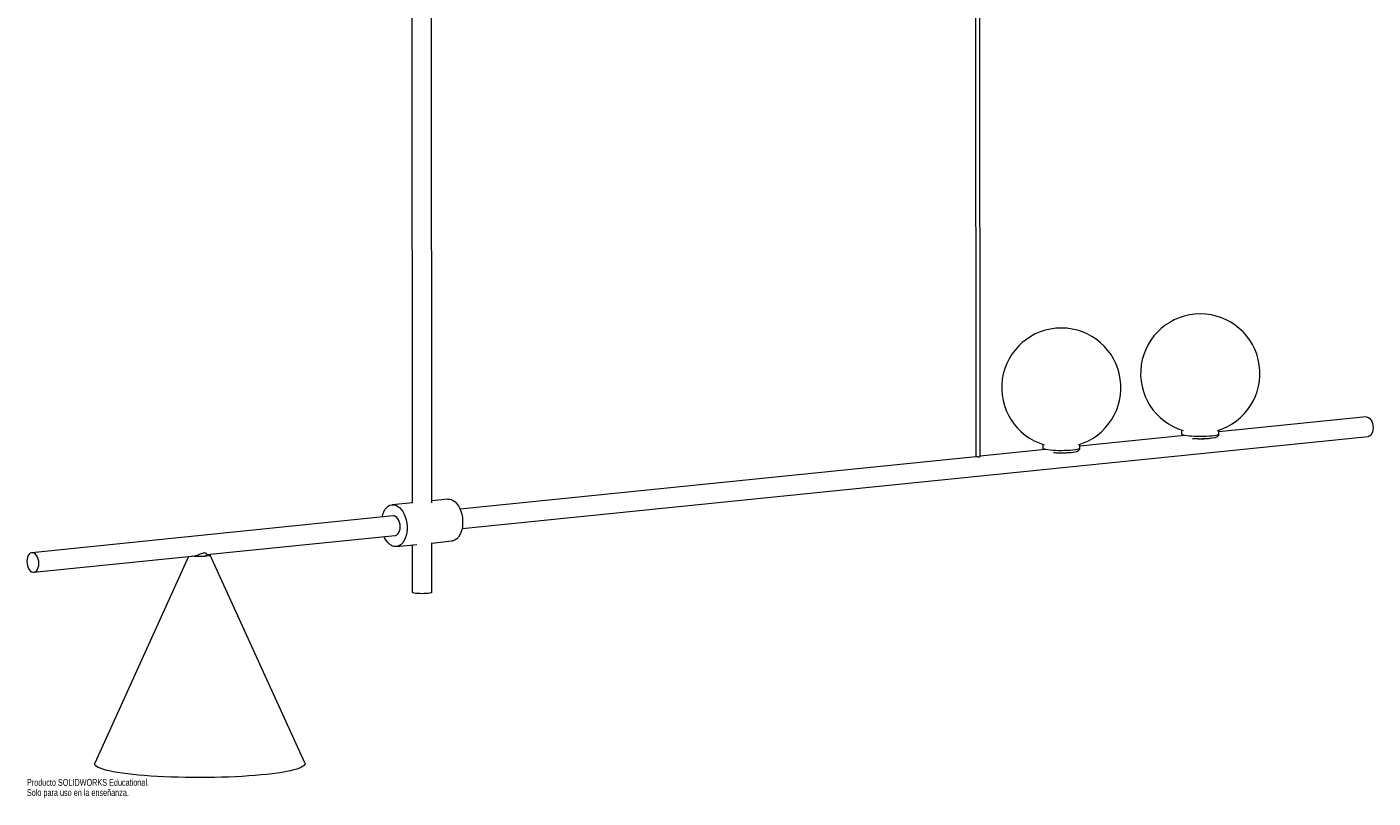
# Model space of a CAD drawing. Header units: millimetres. Extents: x -281 to 678, y -1059 to 41.
# Tile 1 of 3: x -281 to 678, y -1059 to -509. Entities that reach past the tile are written whole.
import ezdxf

# ---------------------------------------------------------------- set-up
doc = ezdxf.new("R2010")
doc.units = ezdxf.units.MM
doc.styles.add('SLDTEXTSTYLE0', font='TXT', dxfattribs={"width": 0.7})

msp = doc.modelspace()

# ---------------------------------------------------------------- linework, layer by layer
at = {"color": 7, "linetype": 'Continuous', "lineweight": 15}
for p, q in [((394.52, 24.81), (394.96, -815.27)), ((397.96, -815.27), (397.52, 24.81)), ((-6.94, -122.12), (-6.56, -848.09)), ((7.44, -848.2), (7.06, -122.11)), ((672.96, -786.97), (568.14, -797.64)), ((28.94, -866.59), (674.38, -800.9)), ((543.69, -800.13), (469.14, -807.72)), ((541.58, -796.37), (541.58, -798.95)), ((568.14, -798.94), (568.14, -796.36)), ((444.69, -810.2), (397.96, -814.96)), ((442.58, -806.45), (442.58, -809.03)), ((469.14, -809.02), (469.14, -806.43)), ((394.96, -815.27), (27.53, -852.67)), ((-6.26, -848.06), (-20.87, -849.55)), ((18.73, -845.52), (7.44, -846.67)), ((-20.06, -857.51), (-277.47, -883.71)), ((-152.95, -885.11), (-18.64, -871.44)), ((-17.83, -879.4), (-3.22, -877.91)), ((-6.54, -878.25), (-6.53, -912.03)), ((7.46, -876.82), (21.77, -875.36)), ((7.47, -912.02), (7.46, -876.71)), ((-276.05, -897.64), (-161.1, -885.94)), ((-165.88, -886.42), (-232.74, -1033.67)), ((-152.95, -885.52), (-152.95, -884.82)), ((-83.01, -1033.59), (-150.47, -885.46))]:
    msp.add_line(p, q, dxfattribs=at)
at = {"color": 7, "linetype": 'Continuous', "lineweight": 15, "flags": 128}
for points in [[(672.96, -786.97), (673.66, -786.99), (674.62, -787.33), (675.52, -788), (676.33, -788.96), (677.01, -790.17), (677.52, -791.58), (677.83, -793.1), (677.94, -794.66), (677.83, -796.19), (677.52, -797.6), (677.01, -798.83), (676.34, -799.81), (675.53, -800.5), (674.62, -800.86), (674.38, -800.9)], [(-28.05, -858.32), (-27.56, -856.48), (-26.85, -854.65), (-25.96, -853.04), (-24.91, -851.7), (-23.73, -850.67), (-22.46, -849.95), (-21.1, -849.58), (-19.71, -849.55), (-18.31, -849.88), (-16.93, -850.55), (-15.61, -851.54), (-14.38, -852.84), (-13.27, -854.41), (-12.29, -856.21), (-11.49, -858.21), (-10.86, -860.36), (-10.44, -862.6), (-10.22, -864.89), (-10.22, -867.16), (-10.43, -869.38), (-10.86, -871.48), (-11.48, -873.41), (-12.28, -875.13), (-13.25, -876.61), (-14.37, -877.8), (-15.6, -878.68), (-16.92, -879.22), (-18.3, -879.42), (-19.7, -879.27), (-21.09, -878.77), (-22.44, -877.94), (-23.72, -876.79), (-24.9, -875.36), (-25.95, -873.66), (-26.63, -872.25)], [(18.73, -845.52), (19.89, -845.52), (21.29, -845.85), (22.67, -846.52), (23.99, -847.51), (25.22, -848.81), (26.34, -850.38), (27.31, -852.18), (28.12, -854.18), (28.74, -856.33), (29.16, -858.57), (29.38, -860.86), (29.38, -863.13), (29.17, -865.35), (28.74, -867.44), (28.12, -869.38), (27.32, -871.1), (26.35, -872.58), (25.23, -873.77), (24, -874.65), (22.68, -875.19), (21.77, -875.36)], [(-15.08, -865.2), (-15.19, -863.64), (-15.5, -862.12), (-16.01, -860.71), (-16.69, -859.5), (-17.5, -858.54), (-18.41, -857.87), (-19.36, -857.53), (-20.06, -857.51)], [(-18.64, -871.44), (-18.4, -871.4), (-17.5, -871.04), (-16.69, -870.35), (-16.01, -869.37), (-15.5, -868.14), (-15.19, -866.73), (-15.08, -865.2)], [(-272.49, -891.4), (-272.6, -889.84), (-272.91, -888.32), (-273.42, -886.91), (-274.1, -885.7), (-274.91, -884.74), (-275.81, -884.07), (-276.76, -883.73), (-277.72, -883.75), (-278.62, -884.11), (-279.43, -884.8), (-280.1, -885.78), (-280.61, -887.01), (-280.93, -888.42), (-281.03, -889.95), (-280.93, -891.51), (-280.61, -893.03), (-280.1, -894.43), (-279.42, -895.65), (-278.61, -896.61), (-277.71, -897.28), (-276.76, -897.61), (-275.81, -897.6), (-274.9, -897.24), (-274.09, -896.55), (-273.42, -895.57), (-272.91, -894.34), (-272.59, -892.93), (-272.49, -891.4)], [(-151.68, -884.98), (-151.35, -885.05), (-150.74, -885.25), (-150.47, -885.46), (-150.54, -885.67), (-150.97, -885.88), (-151.72, -886.06), (-152.76, -886.23), (-154.04, -886.36), (-155.51, -886.45), (-157.09, -886.5), (-158.71, -886.5), (-160.3, -886.46), (-161.78, -886.37), (-163.07, -886.24), (-163.52, -886.18)], [(-161.53, -885.98), (-160.66, -886.07), (-159.43, -886.15), (-158.08, -886.18), (-156.73, -886.16), (-155.47, -886.09), (-154.39, -885.98), (-153.58, -885.84), (-153.09, -885.67), (-152.95, -885.52)], [(7.47, -912.02), (7.47, -912.04), (7.27, -912.24), (6.73, -912.43), (5.87, -912.61), (4.75, -912.75), (3.41, -912.86), (1.92, -912.92), (0.36, -912.94), (-1.2, -912.92), (-2.67, -912.85), (-3.98, -912.74), (-5.07, -912.59), (-5.88, -912.41), (-6.38, -912.22), (-6.53, -912.03)], [(-83.01, -1033.59), (-82.89, -1034), (-82.97, -1034.68), (-83.42, -1035.36), (-84.21, -1036.03), (-85.36, -1036.7), (-86.86, -1037.35), (-88.69, -1037.99), (-90.85, -1038.61), (-93.33, -1039.21), (-96.12, -1039.78), (-99.2, -1040.33), (-102.57, -1040.85), (-106.19, -1041.33), (-110.07, -1041.79), (-114.17, -1042.21), (-118.48, -1042.58), (-122.97, -1042.92), (-127.64, -1043.22), (-132.44, -1043.48), (-137.37, -1043.69), (-142.4, -1043.85), (-147.5, -1043.97), (-152.65, -1044.05), (-157.82, -1044.07), (-163, -1044.05), (-168.15, -1043.99), (-173.25, -1043.87), (-178.27, -1043.71), (-183.2, -1043.51), (-188.01, -1043.26), (-192.68, -1042.97), (-197.18, -1042.63), (-201.49, -1042.26), (-205.6, -1041.85), (-209.48, -1041.4), (-213.11, -1040.91), (-216.48, -1040.4), (-219.57, -1039.86), (-222.36, -1039.28), (-224.85, -1038.69), (-227.02, -1038.07), (-228.86, -1037.44), (-230.36, -1036.79), (-231.52, -1036.12), (-232.32, -1035.45), (-232.77, -1034.78), (-232.87, -1034.1), (-232.74, -1033.67)]]:
    msp.add_lwpolyline(points, dxfattribs=at)
at = {"color": 8, "linetype": 'Continuous', "lineweight": 15, "flags": 128}
for points in [[(541.58, -798.95), (541.64, -799.12), (542.02, -799.4), (542.75, -799.67), (543.82, -799.92), (545.18, -800.15), (546.81, -800.34), (548.66, -800.49), (550.67, -800.61), (552.8, -800.67), (554.99, -800.69), (557.18, -800.66), (559.3, -800.59), (561.3, -800.47), (563.12, -800.31), (564.72, -800.11), (566.05, -799.88), (567.07, -799.63), (567.76, -799.35), (568.1, -799.07), (568.14, -798.94)], [(442.58, -809.03), (442.64, -809.2), (443.03, -809.48), (443.77, -809.75), (444.84, -810), (446.21, -810.23), (447.85, -810.42), (449.7, -810.57), (451.72, -810.68), (453.85, -810.75), (456.04, -810.77), (458.22, -810.74), (460.34, -810.66), (462.34, -810.54), (464.16, -810.38), (465.75, -810.18), (467.07, -809.95), (468.09, -809.7), (468.77, -809.42), (469.11, -809.14), (469.14, -809.02)]]:
    msp.add_lwpolyline(points, dxfattribs=at)
at = {"color": 7, "linetype": 'Continuous', "lineweight": 15}
for centre, radius, start, end in [((554.84, -755.99), 42.5, 286.64583, 253.41365), ((455.84, -766.07), 42.5, 286.64583, 253.41365), ((554.76, -741.61), 60.88, 264.85677, 279.99767), ((455.77, -752.59), 59.98, 264.76161, 280.18482)]:
    msp.add_arc(centre, radius, start, end, dxfattribs=at)
for points, knots in [([(541.6, -798.98), (541.62, -799.22), (541.66, -799.7), (541.89, -800.14), (542.03, -800.29), (542.04, -800.3)], [0, 0, 0, 0, 0.4819652, 0.9889541, 1, 1, 1, 1]), ([(549.86, -802.28), (550.08, -802.3), (550.72, -802.34), (551.89, -802.39), (553.35, -802.43), (554.36, -802.44), (554.86, -802.44)], [0, 0, 0, 0, 0.131787, 0.400608, 0.703338, 1, 1, 1, 1]), ([(554.86, -802.44), (555.67, -802.43), (556.81, -802.42), (558.49, -802.36), (559.93, -802.28), (561.13, -802.19), (561.79, -802.12), (561.9, -802.11)], [0, 0, 0, 0, 0.335207, 0.474467, 0.705842, 0.947637, 1, 1, 1, 1]), ([(565.5, -801.52), (565.55, -801.51), (566.02, -801.41), (566.55, -801.19), (567.27, -800.76), (567.77, -800.22), (568.1, -799.59), (568.11, -799.14), (568.11, -798.96)], [0, 0, 0, 0, 0.0367459, 0.3907962, 0.599108, 0.7476922, 0.8961123, 1, 1, 1, 1]), ([(442.58, -809.02), (442.58, -809.02), (442.53, -809.3), (442.69, -809.83), (442.93, -810.21), (443.04, -810.37)], [0, 0, 0, 0, 0.015771, 0.563295, 1, 1, 1, 1]), ([(450.86, -812.36), (451.07, -812.37), (451.72, -812.42), (452.89, -812.47), (454.34, -812.51), (455.36, -812.52), (455.86, -812.52)], [0, 0, 0, 0, 0.1317867, 0.400608, 0.7033383, 1, 1, 1, 1]), ([(455.86, -812.52), (456.67, -812.51), (457.81, -812.5), (459.49, -812.44), (460.93, -812.36), (462.13, -812.26), (462.79, -812.2), (462.9, -812.19)], [0, 0, 0, 0, 0.3352068, 0.4744667, 0.705842, 0.9476375, 1, 1, 1, 1]), ([(466.56, -811.58), (466.64, -811.56), (467.09, -811.45), (467.61, -811.24), (468.29, -810.82), (468.79, -810.27), (469.1, -809.65), (469.1, -809.21), (469.1, -809.03)], [0, 0, 0, 0, 0.066523, 0.392194, 0.595338, 0.747127, 0.898662, 1, 1, 1, 1]), ([(397.95, -815.27), (397.95, -815.27), (397.98, -815.31), (397.88, -815.39), (397.65, -815.49), (397.26, -815.55), (396.79, -815.54), (396.29, -815.49), (395.8, -815.42), (395.37, -815.35), (395.09, -815.3), (394.95, -815.28), (394.97, -815.27), (394.98, -815.27)], [0, 0, 0, 0, 0.002483, 0.109625, 0.217878, 0.324497, 0.429272, 0.534871, 0.642652, 0.750622, 0.856528, 0.961343, 1, 1, 1, 1]), ([(-153, -884.81), (-152.98, -884.78), (-152.92, -884.63), (-153.28, -884.25), (-154.01, -883.94), (-154.98, -883.92), (-156.17, -884.22), (-157.58, -884.81), (-159.18, -885.46), (-160.44, -885.91), (-160.99, -885.9), (-161.07, -885.9)], [0, 0, 0, 0, 0.037031, 0.187813, 0.315066, 0.418409, 0.521807, 0.660466, 0.803095, 0.969647, 1, 1, 1, 1])]:
    msp.add_open_spline(points, degree=3, knots=knots, dxfattribs=at)

# ---------------------------------------------------------------- texts
at = {"color": 7, "linetype": 'Continuous', "char_height": 4.8336, "attachment_point": 1, "style": 'SLDTEXTSTYLE0'}
for s, insert in [('Producto SOLIDWORKS Educational.', (-281.03, -1045.09)), ('Solo para uso en la enseñanza.', (-281.03, -1052.34))]:
    msp.add_mtext(s, dxfattribs=dict(at, insert=insert))

doc.saveas('drawing.dxf')
